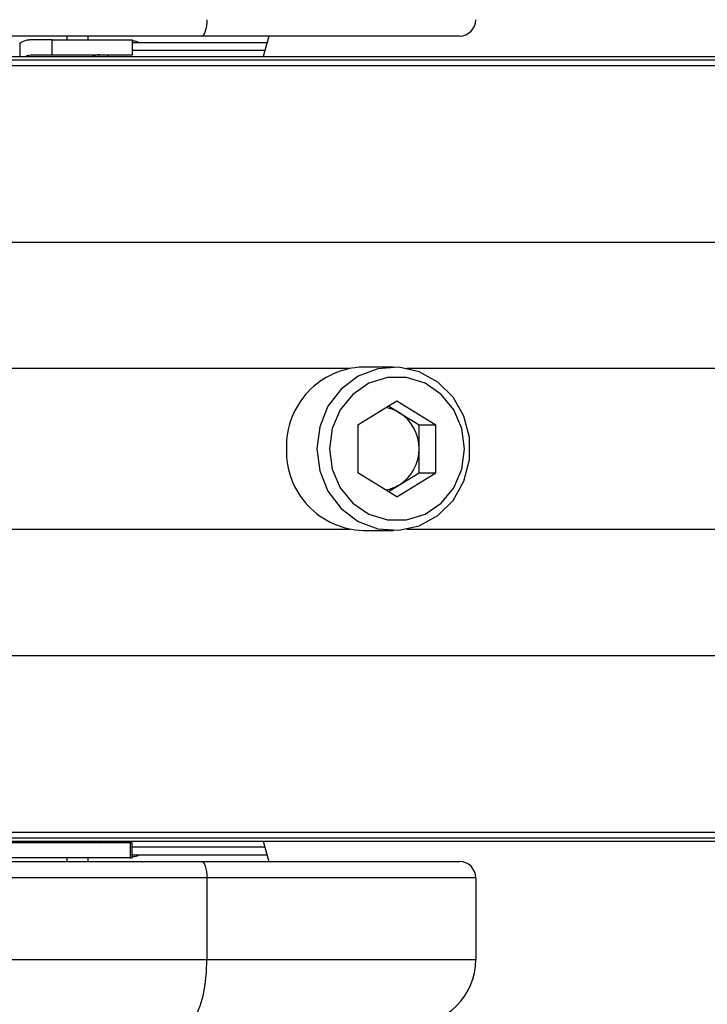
# Model space of a CAD drawing. Header units: millimetres. Extents: x 20 to 26059, y 28 to 17777.
# Tile 63 of 90: x 9327 to 9411, y 13196 to 13317. Entities that reach past the tile are written whole.
import ezdxf

# ---------------------------------------------------------------- set-up
doc = ezdxf.new("R2010")
doc.units = ezdxf.units.MM
doc.header["$LTSCALE"] = 2
doc.layers.add('COMPONENT_GEOMETRY', color=7, linetype='Continuous')
doc.styles.add('SLDTEXTSTYLE0', font='TXT', dxfattribs={"width": 0.75})
doc.dimstyles.new('SLDDIMSTYLE0', dxfattribs={"dimtxt": 150, "dimasz": 6.604, "dimexe": 0, "dimexo": 0.0625, "dimgap": 37.5, "dimtad": 0, "dimtih": 1, "dimtoh": 1, "dimdec": 0, "dimrnd": 1e-09, "dimzin": 12, "dimdsep": 46, "dimtxsty": 'SLDTEXTSTYLE0', "dimsah": 1, "dimcen": 0.09, "dimadec": 0, "dimazin": 3, "dimtfac": 1, "dimtdec": 0, "dimtofl": 0, "dimtmove": 0, "dimatfit": 3, "dimfxl": 1, "dimfrac": 2, "dimtolj": 1, "dimtzin": 12, "dimarcsym": 0})
doc.dimstyles.new('SLDDIMSTYLE1', dxfattribs={"dimtxt": 150, "dimasz": 6.604, "dimexe": 0, "dimexo": 0.0625, "dimgap": 37.5, "dimtad": 0, "dimtih": 1, "dimtoh": 1, "dimdec": 1, "dimrnd": 1e-09, "dimzin": 12, "dimdsep": 46, "dimtxsty": 'SLDTEXTSTYLE0', "dimsah": 1, "dimcen": 0.09, "dimadec": 0, "dimazin": 3, "dimtfac": 1, "dimtdec": 1, "dimtofl": 0, "dimtmove": 0, "dimatfit": 3, "dimfxl": 1, "dimfrac": 2, "dimtolj": 1, "dimtzin": 12, "dimarcsym": 0})

# ---------------------------------------------------------------- blocks, each defined once
blk = doc.blocks.new('_D')
at = {"layer": 'COMPONENT_GEOMETRY', "color": 7}
for p, q in [((8742.94, 17777.25), (8697.24, 17777.25)), ((8697.24, 17777.25), (8697.24, 17539.12)), ((9453.98, 17777.25), (9499.68, 17777.25)), ((9499.68, 17777.25), (9499.68, 17539.12)), ((2197.17, 13286.24), (2197.17, 17567.56)), ((15999.75, 13309.49), (15999.75, 17567.56)), ((2197.17, 17561.21), (8625.04, 17561.21)), ((15999.75, 17561.21), (9571.88, 17561.21)), ((8697.24, 17539.12), (8742.94, 17539.12)), ((9499.68, 17539.12), (9453.98, 17539.12))]:
    blk.add_line(p, q, dxfattribs=at)
for points in [[(2197.17, 17561.21), (2203.77, 17560.19), (2203.77, 17562.22)], [(15999.75, 17561.21), (15993.15, 17562.22), (15993.15, 17560.19)]]:
    blk.add_solid(points, dxfattribs=at)
at = {"layer": 'COMPONENT_GEOMETRY', "color": 7, "char_height": 150, "attachment_point": 1, "style": 'SLDTEXTSTYLE0'}
for s, insert in [('22\'7.70"', (8742.94, 17732.48)), ('6901mm', (8689.29, 17508.06))]:
    blk.add_mtext(s, dxfattribs=dict(at, insert=insert))
blk = doc.blocks.new('_D_5')
at = {"layer": 'COMPONENT_GEOMETRY', "color": 7}
for p, q in [((15999.75, 13261.89), (15999.75, 9034.1)), ((9102.27, 12954.88), (9102.27, 9034.1)), ((12195.49, 9256.49), (12149.78, 9256.49)), ((12149.78, 9256.49), (12149.78, 9018.37)), ((12906.53, 9256.49), (12952.23, 9256.49)), ((12952.23, 9256.49), (12952.23, 9018.37)), ((9102.27, 9040.45), (12032.23, 9040.45)), ((15999.75, 9040.45), (13069.79, 9040.45)), ((12149.78, 9018.37), (12195.49, 9018.37)), ((12952.23, 9018.37), (12906.53, 9018.37))]:
    blk.add_line(p, q, dxfattribs=at)
for points in [[(9102.27, 9040.45), (9108.87, 9039.43), (9108.87, 9041.46)], [(15999.75, 9040.45), (15993.15, 9041.46), (15993.15, 9039.43)]]:
    blk.add_solid(points, dxfattribs=at)
at = {"layer": 'COMPONENT_GEOMETRY', "color": 7, "char_height": 150, "attachment_point": 1, "style": 'SLDTEXTSTYLE0'}
for s, insert in [('11\'3.78"', (12195.49, 9211.73)), ('3448.7mm', (12058.72, 8987.3))]:
    blk.add_mtext(s, dxfattribs=dict(at, insert=insert))

msp = doc.modelspace()

# ---------------------------------------------------------------- linework, layer by layer
at = {"color": 7, "linetype": 'Continuous', "lineweight": 25}
for p, q in [((9349.26, 13314.93), (9264.44, 13314.93)), ((9327.08, 13314.08), (9327.01, 13313.96)), ((9327.08, 13314.08), (9327.08, 13312.43)), ((9331.02, 13314.48), (9328.24, 13314.48)), ((9331.02, 13312.63), (9331.02, 13314.48)), ((9331.02, 13314.48), (9340.84, 13314.48)), ((9332.84, 13314.48), (9332.84, 13314.93)), ((9332.84, 13314.48), (9332.84, 13314.93)), ((9335.44, 13314.48), (9335.44, 13314.93)), ((9335.44, 13314.48), (9335.44, 13314.93)), ((9340.84, 13312.63), (9340.84, 13314.48)), ((9340.84, 13314.33), (9340.97, 13314.33)), ((9340.84, 13314.13), (9357.3, 13314.13)), ((9380.84, 13314.93), (9349.26, 13314.93)), ((9357.52, 13314.93), (9356.84, 13312.43)), ((9328.35, 13312.63), (9331.02, 13312.63)), ((9331.02, 13312.63), (9340.84, 13312.63)), ((9293.73, 13312.43), (10528.06, 13312.43)), ((9297.58, 13312.04), (10550.02, 13312.04)), ((9372.78, 13274.43), (9369.06, 13274.43)), ((9368.43, 13267.37), (9373.2, 13270.3)), ((9372.16, 13269.67), (9373.51, 13268.83)), ((9373.2, 13270.3), (9377.97, 13267.37)), ((9373.51, 13268.83), (9375.9, 13267.37)), ((9368.43, 13267.37), (9368.43, 13261.5)), ((9375.9, 13267.37), (9377.97, 13267.37)), ((9375.9, 13264.43), (9375.9, 13267.37)), ((9377.97, 13261.5), (9377.97, 13267.37)), ((9375.9, 13261.5), (9375.9, 13264.43)), ((9373.2, 13258.56), (9368.43, 13261.5)), ((9373.2, 13258.56), (9377.97, 13261.5)), ((9373.51, 13260.03), (9375.9, 13261.5)), ((9375.9, 13261.5), (9377.97, 13261.5)), ((9372.16, 13259.2), (9373.51, 13260.03)), ((9369.06, 13254.43), (9372.78, 13254.43)), ((9293.73, 13216.43), (9687.61, 13216.43)), ((9297.58, 13216.82), (10550.02, 13216.82)), ((9340.57, 13216.23), (9304.84, 13216.23)), ((9340.57, 13216.23), (9340.57, 13214.38)), ((9340.81, 13216.23), (9340.57, 13216.23)), ((9340.81, 13214.38), (9340.81, 13216.23)), ((9356.84, 13216.43), (9357.52, 13213.93)), ((9264.44, 13213.93), (9349.26, 13213.93)), ((9340.57, 13214.38), (9304.84, 13214.38)), ((9332.84, 13213.93), (9332.84, 13214.38)), ((9332.84, 13213.93), (9332.84, 13214.38)), ((9335.44, 13213.93), (9335.44, 13214.38)), ((9335.44, 13213.93), (9335.44, 13214.38)), ((9340.57, 13214.38), (9340.81, 13214.38)), ((9340.81, 13214.73), (9357.3, 13214.73)), ((9340.81, 13214.53), (9340.97, 13214.53)), ((9349.26, 13213.93), (9380.84, 13213.93)), ((9349.94, 13211.93), (9265.13, 13211.93)), ((9349.94, 13211.93), (9349.94, 13201.93)), ((9382.84, 13211.93), (9349.94, 13211.93)), ((9382.84, 13211.93), (9382.84, 13201.93)), ((9265.13, 13201.93), (9349.94, 13201.93)), ((9349.94, 13201.93), (9382.84, 13201.93))]:
    msp.add_line(p, q, dxfattribs=at)
at = {"color": 8, "linetype": 'Continuous', "lineweight": 25}
for p, q in [((9337.81, 13312.63), (9337.82, 13312.43)), ((9357.04, 13313.18), (9340.84, 13313.18)), ((9301.1, 13311.33), (10824.46, 13311.33)), ((9301.82, 13289.73), (10823.71, 13289.73)), ((9297.73, 13274.28), (9367.42, 13274.28)), ((9374.42, 13274.28), (10408.97, 13274.28)), ((9297.73, 13254.58), (9367.42, 13254.58)), ((9374.42, 13254.58), (10408.97, 13254.58)), ((9301.82, 13239.13), (10823.71, 13239.13)), ((9301.1, 13217.53), (10824.46, 13217.53)), ((9337.81, 13216.23), (9337.82, 13216.43)), ((9357.04, 13215.68), (9340.81, 13215.68))]:
    msp.add_line(p, q, dxfattribs=at)
at = {"color": 7, "linetype": 'Continuous', "lineweight": 25, "flags": 128}
for points in [[(9349.94, 13316.93), (9349.93, 13316.54), (9349.89, 13316.17), (9349.83, 13315.82), (9349.74, 13315.52), (9349.64, 13315.27), (9349.52, 13315.08), (9349.39, 13314.97), (9349.26, 13314.93)], [(9363.4, 13264.43), (9363.75, 13261.73), (9364.76, 13259.24), (9366.38, 13257.12), (9368.47, 13255.55), (9370.87, 13254.64), (9373.42, 13254.46), (9375.93, 13255.01), (9378.2, 13256.26), (9380.06, 13258.12), (9381.39, 13260.45), (9382.08, 13263.07), (9382.08, 13265.79), (9381.39, 13268.42), (9380.06, 13270.74), (9378.2, 13272.6), (9375.93, 13273.85), (9373.42, 13274.41), (9370.87, 13274.22), (9368.47, 13273.31), (9366.38, 13271.74), (9364.76, 13269.63), (9363.75, 13267.13), (9363.4, 13264.43)], [(9364.94, 13264.43), (9365.27, 13261.95), (9366.25, 13259.67), (9367.79, 13257.78), (9369.77, 13256.43), (9372.02, 13255.72), (9374.37, 13255.72), (9376.63, 13256.43), (9378.61, 13257.78), (9380.15, 13259.67), (9381.12, 13261.95), (9381.46, 13264.43), (9381.12, 13266.91), (9380.15, 13269.19), (9378.61, 13271.08), (9376.63, 13272.44), (9374.37, 13273.14), (9372.02, 13273.14), (9369.77, 13272.44), (9367.79, 13271.08), (9366.25, 13269.19), (9365.27, 13266.91), (9364.94, 13264.43)], [(9349.26, 13213.93), (9349.39, 13213.89), (9349.52, 13213.78), (9349.64, 13213.6), (9349.74, 13213.35), (9349.83, 13213.04), (9349.89, 13212.7), (9349.93, 13212.32), (9349.94, 13211.93)], [(9347.21, 13193.93), (9347.74, 13194.09), (9348.26, 13194.54), (9348.73, 13195.28), (9349.14, 13196.28), (9349.48, 13197.49), (9349.74, 13198.87), (9349.89, 13200.37), (9349.94, 13201.93)]]:
    msp.add_lwpolyline(points, dxfattribs=at)
at = {"color": 7, "linetype": 'Continuous', "lineweight": 25}
for centre, radius, start, end in [((9380.84, 13316.93), 2, 270, 0), ((9340.97, 13313.33), 1, 53.1301, 90), ((9336.84, 13310.63), 2, 90, 115.8419), ((9369.36, 13264.74), 9.69, 91.794, 181.8372), ((9371.11, 13264.94), 4.58, 58.3032, 80.9164), ((9370.75, 13264.49), 5.15, 359.3644, 57.5397), ((9369.36, 13264.12), 9.69, 178.1628, 268.206), ((9370.75, 13264.37), 5.15, 302.4603, 0.6356), ((9371.11, 13263.93), 4.58, 279.0836, 301.6968), ((9340.97, 13215.53), 1, 270, 306.8699), ((9380.84, 13211.93), 2, 0, 90), ((9374.84, 13201.93), 8, 270, 0)]:
    msp.add_arc(centre, radius, start, end, dxfattribs=at)
for points, knots in [([(9327.08, 13314.08), (9327.38, 13314.25), (9327.76, 13314.46), (9328.15, 13314.48), (9328.24, 13314.48)], [0, 0, 0, 0, 0.7748184, 1, 1, 1, 1]), ([(9327.8, 13312.43), (9327.86, 13312.48), (9328.03, 13312.61), (9328.22, 13312.62), (9328.35, 13312.63)], [0, 0, 0, 0, 0.352331, 1, 1, 1, 1]), ([(9335.99, 13216.43), (9336.07, 13216.38), (9336.31, 13216.25), (9336.59, 13216.24), (9336.76, 13216.23)], [0, 0, 0, 0, 0.352331, 1, 1, 1, 1]), ([(9336.84, 13216.23), (9336.61, 13216.24), (9336.32, 13216.25), (9336.07, 13216.4), (9336.02, 13216.43)], [0, 0, 0, 0, 0.803632, 1, 1, 1, 1])]:
    msp.add_open_spline(points, degree=3, knots=knots, dxfattribs=at)

# ---------------------------------------------------------------- dimensions: what is measured, and where the dimension line sits
at = {"layer": 'COMPONENT_GEOMETRY', "color": 7}
for base, p1, p2, dimstyle, picture, middle in [((2197.17, 17561.21), (15999.75, 13306.95), (2197.17, 13283.7), 'SLDDIMSTYLE0', '_D', (9098.46, 17561.21)), ((15999.75, 9040.45), (9102.27, 12957.42), (15999.75, 13264.43), 'SLDDIMSTYLE1', '_D_5', (12551.01, 9040.45))]:
    dim = msp.add_linear_dim(base=base, p1=p1, p2=p2, dimstyle=dimstyle, dxfattribs=at)
    dim.commit()
    dim.dimension.update_dxf_attribs({"geometry": picture, "text_midpoint": middle, "dimtype": 160})

doc.saveas('drawing.dxf')
